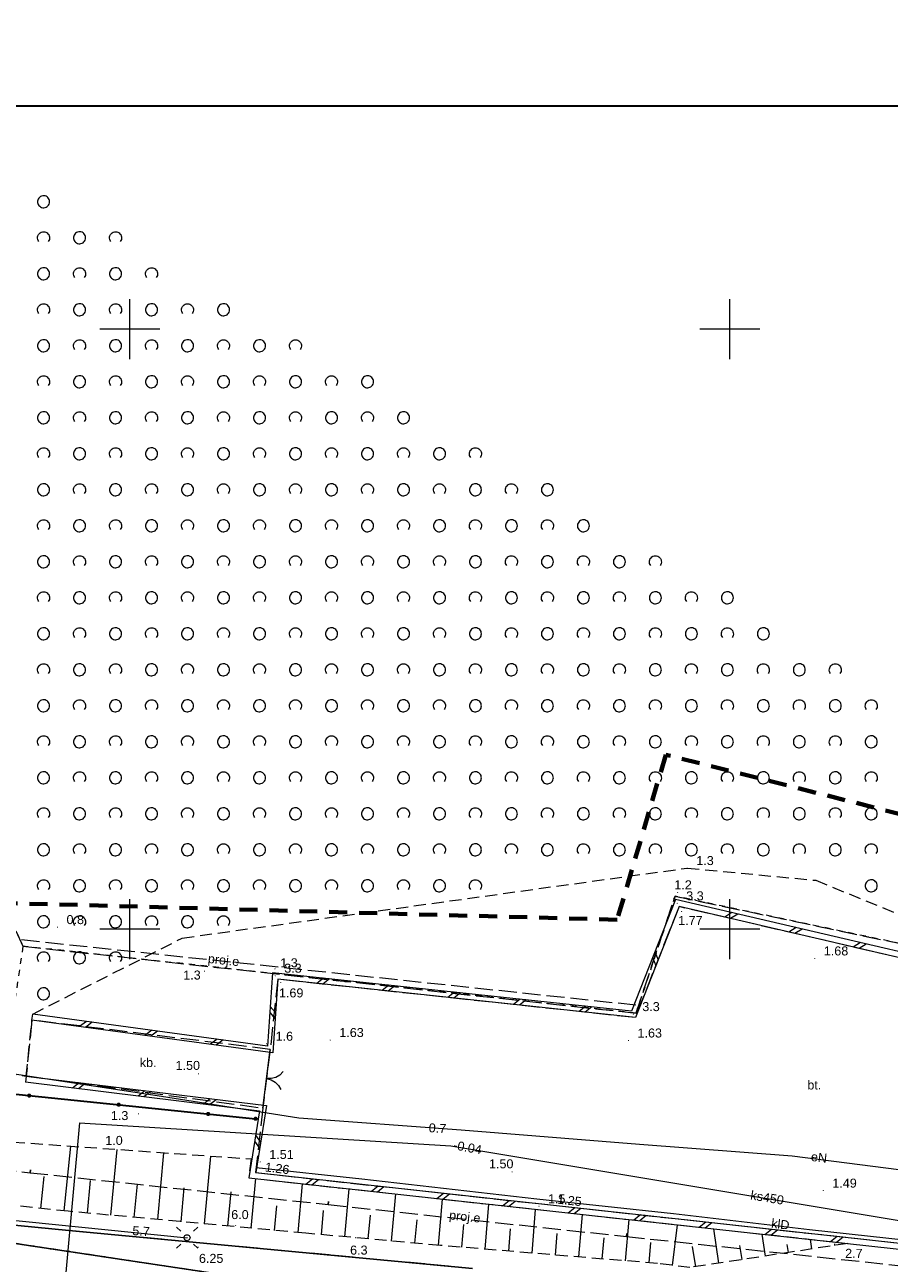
# Model space of a CAD drawing. Extents: x 5479252 to 5479673, y 5984576 to 5984875.
# Tile 35 of 36: x 5479491 to 5479563, y 5984772 to 5984875. Entities that reach past the tile are written whole.
import ezdxf
from ezdxf.enums import TextEntityAlignment as Align

# ---------------------------------------------------------------- set-up
doc = ezdxf.new("R2010")
doc.units = 0
for name, pattern in [('PRZER1-1', [1, 0.5, -0.5]), ('PRZER2-1', [1.5, 1, -0.5]), ('PRZER3-1', [2, 1.5, -0.5]), ('PRZER3-2', [2.5, 1.5, -1])]:
    doc.linetypes.add(name, pattern=pattern)
doc.layers.get('0').update_dxf_attribs({"linetype": 'CONTINUOUS'})
for name, color, linetype, lineweight in [('GESDZI', 7, 'CONTINUOUS', 18), ('GSLDSO', 7, 'CONTINUOUS', 18), ('GSLKBR', 7, 'CONTINUOUS', 18), ('GSLKOG', 7, 'CONTINUOUS', 35), ('GSLKRW', 7, 'CONTINUOUS', 25), ('GSPWPN', 7, 'CONTINUOUS', 13), ('GSPWPN_O', 7, 'CONTINUOUS', 13), ('GSPWPS', 7, 'CONTINUOUS', 13), ('GSPWPS_O', 7, 'CONTINUOUS', 13), ('GSSKOA', 7, 'CONTINUOUS', 18), ('GSSOTW', 7, 'CONTINUOUS', 18), ('GSSOTW_O', 7, 'CONTINUOUS', 18), ('GSSZAD', 7, 'CONTINUOUS', 18), ('GSSZSN', 7, 'CONTINUOUS', 18), ('GUPELA', 7, 'CONTINUOUS', 18), ('GUPPRZ_O', 7, 'CONTINUOUS', 18), ('zakres', 5, 'CONTINUOUS', 70)]:
    doc.layers.add(name, color=color, linetype=linetype, lineweight=lineweight)
for name, color, linetype, lineweight, true_color in [('GESKKL', 7, 'CONTINUOUS', 18, 0x24bc24), ('GESUZY', 7, 'CONTINUOUS', 18, 0x008000), ('GULEPR', 1, 'CONTINUOUS', 18, 0xff0000), ('GULEPR_O', 1, 'CONTINUOUS', 18, 0xff0000), ('GULKPR', 7, 'CONTINUOUS', 18, 0x803300), ('GULKPR_O', 7, 'CONTINUOUS', 18, 0x803300), ('Ramka sekcyjna', 7, 'CONTINUOUS', 18, 0xa5007c)]:
    doc.layers.add(name, color=color, linetype=linetype, lineweight=lineweight, true_color=true_color)
doc.layers.add('wydruk', color=7, linetype='CONTINUOUS', lineweight=18, plot=False)
doc.styles.add('Arial', font='arial.ttf')

# ---------------------------------------------------------------- blocks, each defined once
blk = doc.blocks.new('GSPWPN1')
blk.add_hatch(color=0).paths.add_polyline_path([(-0.045, 0), (-0.043467, -0.011647), (-0.038971, -0.0225), (-0.03182, -0.03182), (-0.0225, -0.038971), (-0.011647, -0.043467), (0, -0.045), (0.011647, -0.043467), (0.0225, -0.038971), (0.03182, -0.03182), (0.038971, -0.0225), (0.043467, -0.011647), (0.045, 0), (0.043467, 0.011647), (0.038971, 0.0225), (0.03182, 0.03182), (0.0225, 0.038971), (0.011647, 0.043467), (0, 0.045), (-0.011647, 0.043467), (-0.0225, 0.038971), (-0.03182, 0.03182), (-0.038971, 0.0225), (-0.043467, 0.011647)])
blk = doc.blocks.new('GSPWPS1')
blk.add_hatch(color=0).paths.add_polyline_path([(-0.045, 0), (-0.043467, -0.011647), (-0.038971, -0.0225), (-0.03182, -0.03182), (-0.0225, -0.038971), (-0.011647, -0.043467), (0, -0.045), (0.011647, -0.043467), (0.0225, -0.038971), (0.03182, -0.03182), (0.038971, -0.0225), (0.043467, -0.011647), (0.045, 0), (0.043467, 0.011647), (0.038971, 0.0225), (0.03182, 0.03182), (0.0225, 0.038971), (0.011647, 0.043467), (0, 0.045), (-0.011647, 0.043467), (-0.0225, 0.038971), (-0.03182, 0.03182), (-0.038971, 0.0225), (-0.043467, 0.011647)])
blk = doc.blocks.new('ODTN_1')
at = {"color": 0}
for points in [[(-0.5, -0.25), (0, 0.25)], [(0, -0.25), (0.5, 0.25)]]:
    blk.add_lwpolyline(points, dxfattribs=at)
blk = doc.blocks.new('GSLDSO2')
at = {"color": 0}
blk.add_lwpolyline([(0, 0.25), (0, -0.25)], dxfattribs=at)
blk = doc.blocks.new('GSLKBR1')
at = {"color": 0}
for points in [[(1.299038, 0.75), (1.06066, 0.43934), (0.75, 0.200962), (0.388229, 0.051111), (0, 0)], [(0, 0), (0.388229, -0.051111), (0.75, -0.200962), (1.06066, -0.43934), (1.299038, -0.75)]]:
    blk.add_lwpolyline(points, dxfattribs=at)
blk = doc.blocks.new('KOLO')
blk.add_hatch(color=0).paths.add_polyline_path([(-0.175, 0), (-0.169037, -0.045293), (-0.151554, -0.0875), (-0.123744, -0.123744), (-0.0875, -0.151554), (-0.045293, -0.169037), (0, -0.175), (0.045293, -0.169037), (0.0875, -0.151554), (0.123744, -0.123744), (0.151554, -0.0875), (0.169037, -0.045293), (0.175, 0), (0.169037, 0.045293), (0.151554, 0.0875), (0.123744, 0.123744), (0.0875, 0.151554), (0.045293, 0.169037), (0, 0.175), (-0.045293, 0.169037), (-0.0875, 0.151554), (-0.123744, 0.123744), (-0.151554, 0.0875), (-0.169037, 0.045293)])
blk = doc.blocks.new('GSLKOG1')
blk.add_hatch(color=0).paths.add_polyline_path([(-0.175, 0), (-0.169037, -0.045293), (-0.151554, -0.0875), (-0.123744, -0.123744), (-0.0875, -0.151554), (-0.045293, -0.169037), (0, -0.175), (0.045293, -0.169037), (0.0875, -0.151554), (0.123744, -0.123744), (0.151554, -0.0875), (0.169037, -0.045293), (0.175, 0), (0.169037, 0.045293), (0.151554, 0.0875), (0.123744, 0.123744), (0.0875, 0.151554), (0.045293, 0.169037), (0, 0.175), (-0.045293, 0.169037), (-0.0875, 0.151554), (-0.123744, 0.123744), (-0.151554, 0.0875), (-0.169037, 0.045293)])
blk = doc.blocks.new('GUPELA1')
at = {"color": 0}
blk.add_lwpolyline([(0, 0.25), (0.064705, 0.241481), (0.125, 0.216506), (0.176777, 0.176777), (0.216506, 0.125), (0.241481, 0.064705), (0.25, 0), (0.241481, -0.064705), (0.216506, -0.125), (0.176777, -0.176777), (0.125, -0.216506), (0.064705, -0.241481), (0, -0.25), (-0.064705, -0.241481), (-0.125, -0.216506), (-0.176777, -0.176777), (-0.216506, -0.125), (-0.241481, -0.064705), (-0.25, 0), (-0.241481, 0.064705), (-0.216506, 0.125), (-0.176777, 0.176777), (-0.125, 0.216506), (-0.064705, 0.241481)], close=True, dxfattribs=at)
blk = doc.blocks.new('GUPELA2')
blk.add_hatch(color=0).paths.add_polyline_path([(-0.001087, 0.044987), (0.011881, 0.043403), (0.021281, 0.03965), (0.030065, 0.033482), (0.038133, 0.023893), (0.043117, 0.012881), (0.044986, 0.001113), (0.044323, -0.007777), (0.040557, -0.019497), (0.033417, -0.030138), (0.024849, -0.037517), (0.013788, -0.042836), (0.002013, -0.044955), (-0.00982, -0.043916), (-0.020466, -0.040077), (-0.029541, -0.033946), (-0.036867, -0.025804), (-0.04187, -0.01649), (-0.04461, -0.005909), (-0.044532, 0.006476), (-0.041285, 0.017903), (-0.034764, 0.028574), (-0.024479, 0.03776), (-0.013449, 0.042943)])
at = {"color": 0}
for points in [[(-0.883883, 0.883883), (-0.53033, 0.53033)], [(0.883883, 0.883883), (0.53033, 0.53033)], [(-0.883883, -0.883883), (-0.53033, -0.53033)], [(0.883883, -0.883883), (0.53033, -0.53033)]]:
    blk.add_lwpolyline(points, dxfattribs=at)
blk = doc.blocks.new('GSSZAD1')
at = {"color": 0}
blk.add_lwpolyline([(0.5, 0), (0.490964, 0.094626), (0.464184, 0.185831), (0.420627, 0.27032), (0.361867, 0.34504), (0.290028, 0.407288), (0.207708, 0.454816), (0.117879, 0.485906), (0.023791, 0.499434), (-0.071157, 0.494911), (-0.163534, 0.4725), (-0.25, 0.433013), (-0.32743, 0.377875), (-0.393027, 0.309079), (-0.444418, 0.229113), (-0.479746, 0.140866), (-0.497736, 0.047528), (-0.497736, -0.047528), (-0.479746, -0.140866), (-0.444418, -0.229113), (-0.393027, -0.309079), (-0.32743, -0.377875), (-0.25, -0.433013), (-0.163534, -0.4725), (-0.071157, -0.494911), (0.023791, -0.499434), (0.117879, -0.485906), (0.207708, -0.454816), (0.290028, -0.407288), (0.361867, -0.34504), (0.420627, -0.27032), (0.464184, -0.185831), (0.490964, -0.094626)], close=True, dxfattribs=at)
blk = doc.blocks.new('GSSZAD2')
at = {"color": 0}
blk.add_lwpolyline([(-0.390312, -0.3125), (-0.445567, -0.226869), (-0.482312, -0.131814), (-0.49902, -0.031282), (-0.494998, 0.070549), (-0.470412, 0.169449), (-0.426283, 0.26131), (-0.364446, 0.342315), (-0.287468, 0.409099), (-0.198548, 0.458889), (-0.10138, 0.489614), (0, 0.5), (0.10138, 0.489614), (0.198548, 0.458889), (0.287468, 0.409099), (0.364446, 0.342315), (0.426283, 0.26131), (0.470412, 0.169449), (0.494998, 0.070549), (0.49902, -0.031282), (0.482312, -0.131814), (0.445567, -0.226869), (0.390312, -0.3125)], dxfattribs=at)

msp = doc.modelspace()

# ---------------------------------------------------------------- linework, layer by layer
at = {"layer": 'GESDZI', "color": 7, "linetype": 'Continuous', "lineweight": 18, "elevation": 10.22}
msp.add_lwpolyline([(5479294.83, 5984868.57), (5479333.8, 5984817.55), (5479340.75, 5984808.64), (5479385.3, 5984750.66), (5479398.56, 5984731.62), (5479401.38, 5984729.48), (5479428.97, 5984735.35), (5479418.42, 5984784.61), (5479593.87, 5984758.28), (5479609.91, 5984691.17), (5479671.41, 5984704.24)], dxfattribs=at)
msp.add_lwpolyline([(5479609.91, 5984691.17), (5479593.87, 5984758.28), (5479418.42, 5984784.61), (5479428.97, 5984735.35), (5479401.38, 5984729.48), (5479424.55, 5984696.25), (5479434.07, 5984654.6)], close=True, dxfattribs=at)
at = {"layer": 'GESKKL', "color": 82, "linetype": 'PRZER3-1', "lineweight": 18, "true_color": 0x24bc24, "elevation": 10.06}
msp.add_lwpolyline([(5479481.52, 5984868.57), (5479467.33, 5984850.65), (5479441.75, 5984831.49), (5479449.04, 5984809.53), (5479458.45, 5984802.93), (5479486.39, 5984808.99), (5479491.08, 5984798.58), (5479542.19, 5984793), (5479545.44, 5984802.75), (5479624.95, 5984786.02), (5479649.96, 5984790.71), (5479653.32, 5984774.96), (5479671.41, 5984772)], dxfattribs=at)
at = {"layer": 'GESUZY', "color": 96, "linetype": 'PRZER1-1', "lineweight": 18, "true_color": 0x008000, "elevation": 10.08}
msp.add_lwpolyline([(5479481.52, 5984868.57), (5479467.33, 5984850.65), (5479441.75, 5984831.49), (5479449.04, 5984809.53), (5479458.45, 5984802.93), (5479486.39, 5984808.99), (5479491.08, 5984798.58), (5479542.19, 5984793), (5479545.44, 5984802.75), (5479624.95, 5984786.02), (5479649.96, 5984790.71), (5479653.32, 5984774.96), (5479671.41, 5984772)], dxfattribs=at)
for points in [[(5479668.59, 5984703.64), (5479653.32, 5984774.96), (5479649.96, 5984790.71), (5479624.95, 5984786.02), (5479545.44, 5984802.75), (5479542.19, 5984793), (5479491.08, 5984798.58), (5479487.42, 5984774.26), (5479593.87, 5984758.28), (5479609.91, 5984691.17)], [(5479609.91, 5984691.17), (5479593.87, 5984758.28), (5479487.42, 5984774.26), (5479418.42, 5984784.61), (5479423.04, 5984763.03), (5479428.97, 5984735.35), (5479401.38, 5984729.48), (5479424.55, 5984696.25), (5479434.07, 5984654.6)]]:
    msp.add_lwpolyline(points, close=True, dxfattribs=at)
at = {"layer": 'GSLDSO', "color": 7, "linetype": 'Continuous', "lineweight": 18, "elevation": 10.18}
for points in [[(5479601.44, 5984779.28), (5479603.62, 5984788.31), (5479581.35, 5984793.61), (5479545.77, 5984801.88), (5479542.13, 5984792.63), (5479512.34, 5984795.82), (5479511.92, 5984789.7), (5479491.83, 5984792.42)], [(5479601.92, 5984779.16), (5479604.23, 5984788.68), (5479581.47, 5984794.09), (5479545.47, 5984802.46), (5479541.8, 5984793.17), (5479511.87, 5984796.37), (5479511.46, 5984790.26), (5479491.9, 5984792.92)], [(5479491.35, 5984787.76), (5479511.37, 5984785.31), (5479510.48, 5984779.71), (5479563.94, 5984773.86), (5479591.15, 5984770.84)], [(5479491.29, 5984787.27), (5479510.79, 5984784.87), (5479509.9, 5984779.27), (5479563.88, 5984773.37), (5479591.09, 5984770.34)]]:
    msp.add_lwpolyline(points, dxfattribs=at)
at = {"layer": 'GSLKBR', "color": 7, "linetype": 'Continuous', "lineweight": 18, "elevation": 10.18}
msp.add_lwpolyline([(5479511.08, 5984785.09), (5479511.69, 5984789.98)], dxfattribs=at)
at = {"layer": 'GSLKOG', "color": 7, "linetype": 'Continuous', "lineweight": 35, "elevation": 10.18}
msp.add_lwpolyline([(5479431.07, 5984729.57), (5479430.77, 5984730.63), (5479430.03, 5984730.47), (5479429.45, 5984731.97), (5479428.85, 5984735.35), (5479423.19, 5984762.67), (5479418.42, 5984784.61), (5479416.3, 5984794.53), (5479437.06, 5984792.2), (5479455.02, 5984790.15), (5479480.19, 5984787.3), (5479510.47, 5984784.2)], dxfattribs=at)
at = {"layer": 'GSLKRW', "color": 7, "linetype": 'Continuous', "lineweight": 25, "elevation": 10.18}
msp.add_lwpolyline([(5479528.55, 5984771.73), (5479494.89, 5984774.88), (5479475.91, 5984776.75), (5479466.65, 5984777.52, 0.236235), (5479458.03, 5984772.18, 0.10056), (5479456.06, 5984767)], format="xyb", dxfattribs=at)
at = {"layer": 'GSSKOA', "color": 7, "linetype": 'PRZER3-1', "lineweight": 18, "elevation": 10.18}
msp.add_lwpolyline([(5479528.55, 5984771.73), (5479494.89, 5984774.88), (5479475.91, 5984776.75), (5479466.65, 5984777.52, 0.236235), (5479458.03, 5984772.18, 0.10056), (5479456.06, 5984767)], format="xyb", dxfattribs=at)
at = {"layer": 'GSSOTW', "color": 7, "linetype": 'PRZER3-1', "lineweight": 18, "elevation": 10.18}
for points in [[(5479601.44, 5984779.28), (5479603.62, 5984788.31), (5479581.35, 5984793.61), (5479545.77, 5984801.88), (5479542.13, 5984792.63), (5479512.32, 5984795.82), (5479511.69, 5984789.98), (5479511.08, 5984785.09), (5479510.47, 5984779.71), (5479563.94, 5984773.86), (5479591.15, 5984770.84)], [(5479491.83, 5984792.42), (5479491.35, 5984787.76), (5479511.08, 5984785.09), (5479511.69, 5984789.98)]]:
    msp.add_lwpolyline(points, close=True, dxfattribs=at)
at = {"layer": 'GSSZAD', "color": 7, "linetype": 'PRZER2-1', "lineweight": 18, "elevation": 10.1}
msp.add_lwpolyline([(5479470.79, 5984875.36), (5479456.26, 5984868.7), (5479435.25, 5984844.46), (5479417.03, 5984828.64), (5479424.16, 5984797.2), (5479491.35, 5984787.76), (5479491.83, 5984792.42), (5479491.9, 5984792.92), (5479504.36, 5984799.26), (5479546.46, 5984805.09), (5479557.17, 5984804.07), (5479573.28, 5984797.47), (5479616.56, 5984789.42)], dxfattribs=at)
at = {"layer": 'GSSZSN', "color": 7, "linetype": 'PRZER2-1', "lineweight": 18, "elevation": 10.06}
msp.add_lwpolyline([(5479559.84, 5984773.81), (5479546.68, 5984771.8), (5479543.97, 5984772.14), (5479525.88, 5984773.64), (5479514.65, 5984774.66), (5479494.86, 5984776.49), (5479488.05, 5984777.2), (5479463.64, 5984779.58), (5479460.69, 5984781.48), (5479449.74, 5984789.43), (5479448.24, 5984791.76), (5479451.34, 5984790.57), (5479453.16, 5984789.42), (5479461.06, 5984784.46), (5479472.69, 5984783.57), (5479490.25, 5984782.26), (5479503.68, 5984781.31), (5479510.09, 5984780.85), (5479509.91, 5984779.27)], close=True, dxfattribs=at)
at = {"layer": 'GSSZSN', "color": 7, "linetype": 'Continuous', "lineweight": 18, "elevation": 10.06}
for points in [[(5479494.52, 5984776.53), (5479495.08, 5984781.92)], [(5479498.41, 5984776.16), (5479498.92, 5984781.65)], [(5479502.31, 5984775.8), (5479502.83, 5984781.37)], [(5479506.21, 5984775.44), (5479506.74, 5984781.09)], [(5479492.57, 5984776.73), (5479492.85, 5984779.39)], [(5479510.11, 5984775.08), (5479510.49, 5984779.21)], [(5479496.46, 5984776.34), (5479496.72, 5984779.06)], [(5479500.36, 5984775.98), (5479500.62, 5984778.75)], [(5479504.26, 5984775.62), (5479504.52, 5984778.43)], [(5479508.16, 5984775.26), (5479508.43, 5984778.11)], [(5479514.01, 5984774.72), (5479514.39, 5984778.78)], [(5479517.91, 5984774.37), (5479518.27, 5984778.35)], [(5479521.81, 5984774.01), (5479522.17, 5984777.93)], [(5479525.71, 5984773.66), (5479526.06, 5984777.5)], [(5479529.61, 5984773.33), (5479529.93, 5984777.08)], [(5479512.06, 5984774.9), (5479512.25, 5984776.95)], [(5479515.96, 5984774.54), (5479516.14, 5984776.55)], [(5479519.86, 5984774.19), (5479520.04, 5984776.17)], [(5479533.52, 5984773.01), (5479533.82, 5984776.65)], [(5479537.42, 5984772.68), (5479537.72, 5984776.23)], [(5479523.76, 5984773.84), (5479523.94, 5984775.78)], [(5479527.66, 5984773.5), (5479527.82, 5984775.39)], [(5479531.57, 5984773.17), (5479531.72, 5984775.02)], [(5479541.32, 5984772.36), (5479541.61, 5984775.8)], [(5479545.22, 5984771.98), (5479545.64, 5984775.36)], [(5479549.1, 5984772.17), (5479548.66, 5984775.03)], [(5479535.47, 5984772.84), (5479535.62, 5984774.64)], [(5479539.37, 5984772.52), (5479539.52, 5984774.27)], [(5479552.97, 5984772.76), (5479552.69, 5984774.59)], [(5479556.84, 5984773.35), (5479556.72, 5984774.15)], [(5479543.27, 5984772.19), (5479543.41, 5984773.89)], [(5479547.16, 5984771.87), (5479546.9, 5984773.56)], [(5479551.03, 5984772.46), (5479550.85, 5984773.64)], [(5479554.9, 5984773.05), (5479554.8, 5984773.71)], [(5479558.77, 5984773.65), (5479558.75, 5984773.79)]]:
    msp.add_lwpolyline(points, dxfattribs=at)
at = {"layer": 'GULEPR', "color": 1, "linetype": 'PRZER3-1', "lineweight": 18, "true_color": 0xff0000, "elevation": 10.14}
for points in [[(5479471.22, 5984783.06), (5479473.07, 5984801.03), (5479542.53, 5984793.65)], [(5479471.11, 5984781.9), (5479491.67, 5984779.7), (5479491.7, 5984779.95), (5479491.67, 5984779.7), (5479516.53, 5984777.05), (5479516.55, 5984777.3), (5479516.53, 5984777.05), (5479541.39, 5984774.39), (5479541.41, 5984774.64), (5479541.39, 5984774.39), (5479566.24, 5984771.74), (5479566.27, 5984771.99), (5479566.24, 5984771.74), (5479589.05, 5984769.3), (5479589.08, 5984769.55)]]:
    msp.add_lwpolyline(points, dxfattribs=at)
at = {"layer": 'GULEPR', "color": 1, "linetype": 'Continuous', "lineweight": 18, "true_color": 0xff0000, "elevation": 10.14}
for points in [[(5479568.65, 5984779.37), (5479555.21, 5984781.08), (5479542.47, 5984782.05), (5479527.62, 5984783.25), (5479514.07, 5984784.25), (5479502.62, 5984786.05), (5479480.64, 5984789.39), (5479462.17, 5984790.91), (5479454.16, 5984792.2), (5479451.36, 5984792.11), (5479450.37, 5984791.1), (5479448.4, 5984789.29), (5479445.76, 5984787.7), (5479440.15, 5984785.3), (5479435.36, 5984785.13), (5479434.59, 5984783.79), (5479434.84, 5984780.66), (5479432.46, 5984773.92), (5479428.14, 5984764.58)], [(5479461.44, 5984766.25), (5479462.38, 5984768.92), (5479463.98, 5984771.23), (5479466.22, 5984772.95), (5479468.23, 5984773.42), (5479468.76, 5984777.78), (5479484.71, 5984776.3), (5479504.76, 5984774.29)]]:
    msp.add_lwpolyline(points, dxfattribs=at)
at = {"layer": 'GULKPR', "color": 36, "linetype": 'Continuous', "lineweight": 18, "true_color": 0x803300, "elevation": 10.14}
for points in [[(5479495.8, 5984783.87), (5479526.75, 5984781.94), (5479579.47, 5984773.16), (5479583.57, 5984786.4), (5479588.34, 5984800.52), (5479591.95, 5984814.37), (5479592.12, 5984821.32), (5479593.24, 5984828.82), (5479596.12, 5984839.01), (5479599.36, 5984848.16), (5479605.99, 5984867.81), (5479606.14, 5984868.57)], [(5479495.8, 5984783.87), (5479494.18, 5984766.22), (5479496.04, 5984766.07)], [(5479590.46, 5984770.43), (5479589.85, 5984770.58), (5479589.87, 5984771.24), (5479578.24, 5984772.57), (5479566.58, 5984773.86), (5479556.65, 5984774.94), (5479545.32, 5984776.27), (5479533.93, 5984777.49), (5479519.33, 5984779.16), (5479510.51, 5984780.11)]]:
    msp.add_lwpolyline(points, dxfattribs=at)
at = {"layer": 'Ramka sekcyjna', "color": 224, "linetype": 'Continuous', "lineweight": 18, "true_color": 0xa5007c}
for p, q in [((5479500, 5984847.5, 100), (5479500, 5984852.5, 100)), ((5479500, 5984847.5, 100), (5479500, 5984852.5, 100)), ((5479550, 5984847.5, 100), (5479550, 5984852.5, 100)), ((5479550, 5984847.5, 100), (5479550, 5984852.5, 100)), ((5479502.5, 5984850, 100), (5479497.5, 5984850, 100)), ((5479502.5, 5984850, 100), (5479497.5, 5984850, 100)), ((5479552.5, 5984850, 100), (5479547.5, 5984850, 100)), ((5479552.5, 5984850, 100), (5479547.5, 5984850, 100)), ((5479500, 5984797.5, 100), (5479500, 5984802.5, 100)), ((5479500, 5984797.5, 100), (5479500, 5984802.5, 100)), ((5479550, 5984797.5, 100), (5479550, 5984802.5, 100)), ((5479550, 5984797.5, 100), (5479550, 5984802.5, 100)), ((5479502.5, 5984800, 100), (5479497.5, 5984800, 100)), ((5479502.5, 5984800, 100), (5479497.5, 5984800, 100)), ((5479552.5, 5984800, 100), (5479547.5, 5984800, 100)), ((5479552.5, 5984800, 100), (5479547.5, 5984800, 100))]:
    msp.add_line(p, q, dxfattribs=at)
at = {"layer": 'wydruk', "color": 1, "linetype": 'Continuous', "lineweight": 30, "true_color": 0xff0000, "flags": 128}
msp.add_lwpolyline([(5479256.3, 5984575.77), (5479672.58, 5984575.77), (5479672.58, 5984868.57), (5479256.3, 5984868.57), (5479256.3, 5984575.77)], dxfattribs=at)
at = {"layer": 'zakres', "linetype": 'PRZER3-2'}
for p, q in [((5479544.67, 5984814.53), (5479540.61, 5984800.78)), ((5479544.67, 5984814.53), (5479540.61, 5984800.78)), ((5479625.03, 5984794.21), (5479544.67, 5984814.53)), ((5479625.03, 5984794.21), (5479544.67, 5984814.53)), ((5479540.61, 5984800.78), (5479410.7, 5984804.34)), ((5479540.61, 5984800.78), (5479410.7, 5984804.34))]:
    msp.add_line(p, q, dxfattribs=at)

# ---------------------------------------------------------------- block references
at = {"layer": 'GSLDSO', "color": 7, "linetype": 'Continuous', "lineweight": 18}
for name, p, rotation in [('ODTN_1', (5479550.12, 5984801.13, 10.18), 166.9111578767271), ('ODTN_1', (5479550.12, 5984801.13, 10.18), 166.9111578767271), ('ODTN_1', (5479555.48, 5984799.88, 10.18), 166.9111578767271), ('ODTN_1', (5479555.48, 5984799.88, 10.18), 166.9111578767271), ('ODTN_1', (5479560.84, 5984798.63, 10.18), 166.9111578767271), ('ODTN_1', (5479560.84, 5984798.63, 10.18), 166.9111578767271), ('ODTN_1', (5479543.79, 5984797.54, 10.18), 248.4752310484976), ('ODTN_1', (5479543.79, 5984797.54, 10.18), 248.4752310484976), ('ODTN_1', (5479516.1, 5984795.67, 10.18), 173.8903491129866), ('ODTN_1', (5479516.1, 5984795.67, 10.18), 173.8903491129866), ('ODTN_1', (5479521.56, 5984795.08, 10.18), 173.8903491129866), ('ODTN_1', (5479521.56, 5984795.08, 10.18), 173.8903491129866), ('ODTN_1', (5479527.03, 5984794.5, 10.18), 173.8903491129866), ('ODTN_1', (5479527.03, 5984794.5, 10.18), 173.8903491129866), ('ODTN_1', (5479532.5, 5984793.91, 10.18), 173.8903491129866), ('ODTN_1', (5479532.5, 5984793.91, 10.18), 173.8903491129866), ('ODTN_1', (5479537.97, 5984793.33, 10.18), 173.8903491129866), ('ODTN_1', (5479537.97, 5984793.33, 10.18), 173.8903491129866), ('GSLDSO2', (5479491.86, 5984792.67, 10.18), 172.2736070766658), ('ODTN_1', (5479511.9, 5984793.04, 10.18), 266.1321840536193), ('ODTN_1', (5479511.9, 5984793.04, 10.18), 266.1321840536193), ('ODTN_1', (5479496.33, 5984792.06, 10.18), 172.2736070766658), ('ODTN_1', (5479496.33, 5984792.06, 10.18), 172.2736070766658), ('ODTN_1', (5479501.78, 5984791.33, 10.18), 172.2736070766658), ('ODTN_1', (5479501.78, 5984791.33, 10.18), 172.2736070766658), ('ODTN_1', (5479507.23, 5984790.59, 10.18), 172.2736070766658), ('ODTN_1', (5479507.23, 5984790.59, 10.18), 172.2736070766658), ('GSLDSO2', (5479491.32, 5984787.51, 10.18), 353.0073381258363), ('ODTN_1', (5479495.74, 5984786.97, 10.18), 353.0073381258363), ('ODTN_1', (5479495.74, 5984786.97, 10.18), 353.0073381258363), ('ODTN_1', (5479501.2, 5984786.3, 10.18), 353.0073381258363), ('ODTN_1', (5479501.2, 5984786.3, 10.18), 353.0073381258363), ('ODTN_1', (5479506.66, 5984785.63, 10.18), 353.0073381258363), ('ODTN_1', (5479506.66, 5984785.63, 10.18), 353.0073381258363), ('ODTN_1', (5479510.63, 5984782.29, 10.18), 260.9573759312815), ('ODTN_1', (5479510.63, 5984782.29, 10.18), 260.9573759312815), ('ODTN_1', (5479515.18, 5984778.94, 10.18), 353.7598243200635), ('ODTN_1', (5479515.18, 5984778.94, 10.18), 353.7598243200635), ('ODTN_1', (5479520.65, 5984778.35, 10.18), 353.7598243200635), ('ODTN_1', (5479520.65, 5984778.35, 10.18), 353.7598243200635), ('ODTN_1', (5479526.11, 5984777.75, 10.18), 353.7598243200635), ('ODTN_1', (5479526.11, 5984777.75, 10.18), 353.7598243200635), ('ODTN_1', (5479531.58, 5984777.15, 10.18), 353.7598243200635), ('ODTN_1', (5479531.58, 5984777.15, 10.18), 353.7598243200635), ('ODTN_1', (5479537.05, 5984776.55, 10.18), 353.7598243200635), ('ODTN_1', (5479537.05, 5984776.55, 10.18), 353.7598243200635), ('ODTN_1', (5479542.52, 5984775.96, 10.18), 353.7598243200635), ('ODTN_1', (5479542.52, 5984775.96, 10.18), 353.7598243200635), ('ODTN_1', (5479547.98, 5984775.36, 10.18), 353.7598243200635), ('ODTN_1', (5479547.98, 5984775.36, 10.18), 353.7598243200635), ('ODTN_1', (5479553.45, 5984774.76, 10.18), 353.7598243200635), ('ODTN_1', (5479553.45, 5984774.76, 10.18), 353.7598243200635), ('ODTN_1', (5479558.92, 5984774.16, 10.18), 353.7598243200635), ('ODTN_1', (5479558.92, 5984774.16, 10.18), 353.7598243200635)]:
    msp.add_blockref(name, p, dxfattribs=dict(at, rotation=rotation))
at = {"layer": 'GSLKBR', "color": 7, "linetype": 'Continuous', "lineweight": 18, "rotation": 352.8894049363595}
msp.add_blockref('GSLKBR1', (5479511.38, 5984787.54, 10.18), dxfattribs=at)
at = {"layer": 'GSLKOG', "color": 7, "linetype": 'Continuous', "lineweight": 35, "rotation": 354.1447424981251}
for name, p in [('KOLO', (5479491.6, 5984786.13, 10.18)), ('KOLO', (5479491.6, 5984786.13, 10.18)), ('KOLO', (5479499.06, 5984785.37, 10.18)), ('KOLO', (5479499.06, 5984785.37, 10.18)), ('KOLO', (5479506.52, 5984784.6, 10.18)), ('KOLO', (5479506.52, 5984784.6, 10.18)), ('GSLKOG1', (5479510.47, 5984784.2, 10.18))]:
    msp.add_blockref(name, p, dxfattribs=at)
at = {"layer": 'GSPWPN', "color": 7, "linetype": 'Continuous', "lineweight": 13}
for p in [(5479546.46, 5984805.09, 10.08), (5479545.66, 5984803.05, 10.08), (5479545.62, 5984802.15, 10.08), (5479493.96, 5984800.17, 10.08), (5479512.09, 5984796.68, 10.08), (5479506.21, 5984796.5, 10.08), (5479512.11, 5984796.12, 10.08), (5479541.96, 5984792.92, 10.08), (5479511.39, 5984790.45, 10.08), (5479500.71, 5984784.61, 10.08), (5479497.19, 5984781.77, 10.08), (5479534.1, 5984776.91, 10.08), (5479508.81, 5984775.3, 10.08), (5479518.79, 5984774.29, 10.08), (5479559.84, 5984773.81, 10.08)]:
    msp.add_blockref('GSPWPN1', p, dxfattribs=at)
at = {"layer": 'GSPWPS', "color": 7, "linetype": 'Continuous', "lineweight": 13}
for p in [(5479545.99, 5984801.46, 10.08), (5479557.09, 5984797.56, 10.08), (5479512.57, 5984795.56, 10.08), (5479516.7, 5984790.76, 10.08), (5479541.56, 5984790.72, 10.08), (5479505.71, 5984787.94, 10.08), (5479510.86, 5984780.6, 10.08), (5479531.86, 5984779.77, 10.08), (5479557.8, 5984778.21, 10.08), (5479505.69, 5984773.5, 10.08)]:
    msp.add_blockref('GSPWPS1', p, dxfattribs=at)
at = {"layer": 'GSSZAD', "color": 7, "linetype": 'Continuous', "lineweight": 18}
for name, p in [('GSSZAD1', (5479492.8, 5984860.61, 10.1)), ('GSSZAD2', (5479492.8, 5984857.61, 10.1)), ('GSSZAD1', (5479495.8, 5984857.61, 10.1)), ('GSSZAD2', (5479498.8, 5984857.61, 10.1)), ('GSSZAD1', (5479492.8, 5984854.61, 10.1)), ('GSSZAD2', (5479495.8, 5984854.61, 10.1)), ('GSSZAD1', (5479498.8, 5984854.61, 10.1)), ('GSSZAD2', (5479501.8, 5984854.61, 10.1)), ('GSSZAD2', (5479492.8, 5984851.61, 10.1)), ('GSSZAD1', (5479495.8, 5984851.61, 10.1)), ('GSSZAD2', (5479498.8, 5984851.61, 10.1)), ('GSSZAD1', (5479501.8, 5984851.61, 10.1)), ('GSSZAD2', (5479504.8, 5984851.61, 10.1)), ('GSSZAD1', (5479507.8, 5984851.61, 10.1)), ('GSSZAD1', (5479492.8, 5984848.61, 10.1)), ('GSSZAD2', (5479495.8, 5984848.61, 10.1)), ('GSSZAD1', (5479498.8, 5984848.61, 10.1)), ('GSSZAD2', (5479501.8, 5984848.61, 10.1)), ('GSSZAD1', (5479504.8, 5984848.61, 10.1)), ('GSSZAD2', (5479507.8, 5984848.61, 10.1)), ('GSSZAD1', (5479510.8, 5984848.61, 10.1)), ('GSSZAD2', (5479513.8, 5984848.61, 10.1)), ('GSSZAD2', (5479492.8, 5984845.61, 10.1)), ('GSSZAD1', (5479495.8, 5984845.61, 10.1)), ('GSSZAD2', (5479498.8, 5984845.61, 10.1)), ('GSSZAD1', (5479501.8, 5984845.61, 10.1)), ('GSSZAD2', (5479504.8, 5984845.61, 10.1)), ('GSSZAD1', (5479507.8, 5984845.61, 10.1)), ('GSSZAD2', (5479510.8, 5984845.61, 10.1)), ('GSSZAD1', (5479513.8, 5984845.61, 10.1)), ('GSSZAD2', (5479516.8, 5984845.61, 10.1)), ('GSSZAD1', (5479519.8, 5984845.61, 10.1)), ('GSSZAD1', (5479492.8, 5984842.61, 10.1)), ('GSSZAD2', (5479495.8, 5984842.61, 10.1)), ('GSSZAD1', (5479498.8, 5984842.61, 10.1)), ('GSSZAD2', (5479501.8, 5984842.61, 10.1)), ('GSSZAD1', (5479504.8, 5984842.61, 10.1)), ('GSSZAD2', (5479507.8, 5984842.61, 10.1)), ('GSSZAD1', (5479510.8, 5984842.61, 10.1)), ('GSSZAD2', (5479513.8, 5984842.61, 10.1)), ('GSSZAD1', (5479516.8, 5984842.61, 10.1)), ('GSSZAD2', (5479519.8, 5984842.61, 10.1)), ('GSSZAD1', (5479522.8, 5984842.61, 10.1)), ('GSSZAD2', (5479492.8, 5984839.61, 10.1)), ('GSSZAD1', (5479495.8, 5984839.61, 10.1)), ('GSSZAD2', (5479498.8, 5984839.61, 10.1)), ('GSSZAD1', (5479501.8, 5984839.61, 10.1)), ('GSSZAD2', (5479504.8, 5984839.61, 10.1)), ('GSSZAD1', (5479507.8, 5984839.61, 10.1)), ('GSSZAD2', (5479510.8, 5984839.61, 10.1)), ('GSSZAD1', (5479513.8, 5984839.61, 10.1)), ('GSSZAD2', (5479516.8, 5984839.61, 10.1)), ('GSSZAD1', (5479519.8, 5984839.61, 10.1)), ('GSSZAD2', (5479522.8, 5984839.61, 10.1)), ('GSSZAD1', (5479525.8, 5984839.61, 10.1)), ('GSSZAD2', (5479528.8, 5984839.61, 10.1)), ('GSSZAD1', (5479492.8, 5984836.61, 10.1)), ('GSSZAD2', (5479495.8, 5984836.61, 10.1)), ('GSSZAD1', (5479498.8, 5984836.61, 10.1)), ('GSSZAD2', (5479501.8, 5984836.61, 10.1)), ('GSSZAD1', (5479504.8, 5984836.61, 10.1)), ('GSSZAD2', (5479507.8, 5984836.61, 10.1)), ('GSSZAD1', (5479510.8, 5984836.61, 10.1)), ('GSSZAD2', (5479513.8, 5984836.61, 10.1)), ('GSSZAD1', (5479516.8, 5984836.61, 10.1)), ('GSSZAD2', (5479519.8, 5984836.61, 10.1)), ('GSSZAD1', (5479522.8, 5984836.61, 10.1)), ('GSSZAD2', (5479525.8, 5984836.61, 10.1)), ('GSSZAD1', (5479528.8, 5984836.61, 10.1)), ('GSSZAD2', (5479531.8, 5984836.61, 10.1)), ('GSSZAD1', (5479534.8, 5984836.61, 10.1)), ('GSSZAD2', (5479492.8, 5984833.61, 10.1)), ('GSSZAD1', (5479495.8, 5984833.61, 10.1)), ('GSSZAD2', (5479498.8, 5984833.61, 10.1)), ('GSSZAD1', (5479501.8, 5984833.61, 10.1)), ('GSSZAD2', (5479504.8, 5984833.61, 10.1)), ('GSSZAD1', (5479507.8, 5984833.61, 10.1)), ('GSSZAD2', (5479510.8, 5984833.61, 10.1)), ('GSSZAD1', (5479513.8, 5984833.61, 10.1)), ('GSSZAD2', (5479516.8, 5984833.61, 10.1)), ('GSSZAD1', (5479519.8, 5984833.61, 10.1)), ('GSSZAD2', (5479522.8, 5984833.61, 10.1)), ('GSSZAD1', (5479525.8, 5984833.61, 10.1)), ('GSSZAD2', (5479528.8, 5984833.61, 10.1)), ('GSSZAD1', (5479531.8, 5984833.61, 10.1)), ('GSSZAD2', (5479534.8, 5984833.61, 10.1)), ('GSSZAD1', (5479537.8, 5984833.61, 10.1)), ('GSSZAD1', (5479492.8, 5984830.61, 10.1)), ('GSSZAD2', (5479495.8, 5984830.61, 10.1)), ('GSSZAD1', (5479498.8, 5984830.61, 10.1)), ('GSSZAD2', (5479501.8, 5984830.61, 10.1)), ('GSSZAD1', (5479504.8, 5984830.61, 10.1)), ('GSSZAD2', (5479507.8, 5984830.61, 10.1)), ('GSSZAD1', (5479510.8, 5984830.61, 10.1)), ('GSSZAD2', (5479513.8, 5984830.61, 10.1)), ('GSSZAD1', (5479516.8, 5984830.61, 10.1)), ('GSSZAD2', (5479519.8, 5984830.61, 10.1)), ('GSSZAD1', (5479522.8, 5984830.61, 10.1)), ('GSSZAD2', (5479525.8, 5984830.61, 10.1)), ('GSSZAD1', (5479528.8, 5984830.61, 10.1)), ('GSSZAD2', (5479531.8, 5984830.61, 10.1)), ('GSSZAD1', (5479534.8, 5984830.61, 10.1)), ('GSSZAD2', (5479537.8, 5984830.61, 10.1)), ('GSSZAD1', (5479540.8, 5984830.61, 10.1)), ('GSSZAD2', (5479543.8, 5984830.61, 10.1)), ('GSSZAD2', (5479492.8, 5984827.61, 10.1)), ('GSSZAD1', (5479495.8, 5984827.61, 10.1)), ('GSSZAD2', (5479498.8, 5984827.61, 10.1)), ('GSSZAD1', (5479501.8, 5984827.61, 10.1)), ('GSSZAD2', (5479504.8, 5984827.61, 10.1)), ('GSSZAD1', (5479507.8, 5984827.61, 10.1)), ('GSSZAD2', (5479510.8, 5984827.61, 10.1)), ('GSSZAD1', (5479513.8, 5984827.61, 10.1)), ('GSSZAD2', (5479516.8, 5984827.61, 10.1)), ('GSSZAD1', (5479519.8, 5984827.61, 10.1)), ('GSSZAD2', (5479522.8, 5984827.61, 10.1)), ('GSSZAD1', (5479525.8, 5984827.61, 10.1)), ('GSSZAD2', (5479528.8, 5984827.61, 10.1)), ('GSSZAD1', (5479531.8, 5984827.61, 10.1)), ('GSSZAD2', (5479534.8, 5984827.61, 10.1)), ('GSSZAD1', (5479537.8, 5984827.61, 10.1)), ('GSSZAD2', (5479540.8, 5984827.61, 10.1)), ('GSSZAD1', (5479543.8, 5984827.61, 10.1)), ('GSSZAD2', (5479546.8, 5984827.61, 10.1)), ('GSSZAD1', (5479549.8, 5984827.61, 10.1)), ('GSSZAD1', (5479492.8, 5984824.61, 10.1)), ('GSSZAD2', (5479495.8, 5984824.61, 10.1)), ('GSSZAD1', (5479498.8, 5984824.61, 10.1)), ('GSSZAD2', (5479501.8, 5984824.61, 10.1)), ('GSSZAD1', (5479504.8, 5984824.61, 10.1)), ('GSSZAD2', (5479507.8, 5984824.61, 10.1)), ('GSSZAD1', (5479510.8, 5984824.61, 10.1)), ('GSSZAD2', (5479513.8, 5984824.61, 10.1)), ('GSSZAD1', (5479516.8, 5984824.61, 10.1)), ('GSSZAD2', (5479519.8, 5984824.61, 10.1)), ('GSSZAD1', (5479522.8, 5984824.61, 10.1)), ('GSSZAD2', (5479525.8, 5984824.61, 10.1)), ('GSSZAD1', (5479528.8, 5984824.61, 10.1)), ('GSSZAD2', (5479531.8, 5984824.61, 10.1)), ('GSSZAD1', (5479534.8, 5984824.61, 10.1)), ('GSSZAD2', (5479537.8, 5984824.61, 10.1)), ('GSSZAD1', (5479540.8, 5984824.61, 10.1)), ('GSSZAD2', (5479543.8, 5984824.61, 10.1)), ('GSSZAD1', (5479546.8, 5984824.61, 10.1)), ('GSSZAD2', (5479549.8, 5984824.61, 10.1)), ('GSSZAD1', (5479552.8, 5984824.61, 10.1)), ('GSSZAD2', (5479492.8, 5984821.61, 10.1)), ('GSSZAD1', (5479495.8, 5984821.61, 10.1)), ('GSSZAD2', (5479498.8, 5984821.61, 10.1)), ('GSSZAD1', (5479501.8, 5984821.61, 10.1)), ('GSSZAD2', (5479504.8, 5984821.61, 10.1)), ('GSSZAD1', (5479507.8, 5984821.61, 10.1)), ('GSSZAD2', (5479510.8, 5984821.61, 10.1)), ('GSSZAD1', (5479513.8, 5984821.61, 10.1)), ('GSSZAD2', (5479516.8, 5984821.61, 10.1)), ('GSSZAD1', (5479519.8, 5984821.61, 10.1)), ('GSSZAD2', (5479522.8, 5984821.61, 10.1)), ('GSSZAD1', (5479525.8, 5984821.61, 10.1)), ('GSSZAD2', (5479528.8, 5984821.61, 10.1)), ('GSSZAD1', (5479531.8, 5984821.61, 10.1)), ('GSSZAD2', (5479534.8, 5984821.61, 10.1)), ('GSSZAD1', (5479537.8, 5984821.61, 10.1)), ('GSSZAD2', (5479540.8, 5984821.61, 10.1)), ('GSSZAD1', (5479543.8, 5984821.61, 10.1)), ('GSSZAD2', (5479546.8, 5984821.61, 10.1)), ('GSSZAD1', (5479549.8, 5984821.61, 10.1)), ('GSSZAD2', (5479552.8, 5984821.61, 10.1)), ('GSSZAD1', (5479555.8, 5984821.61, 10.1)), ('GSSZAD2', (5479558.8, 5984821.61, 10.1)), ('GSSZAD1', (5479492.8, 5984818.61, 10.1)), ('GSSZAD2', (5479495.8, 5984818.61, 10.1)), ('GSSZAD1', (5479498.8, 5984818.61, 10.1)), ('GSSZAD2', (5479501.8, 5984818.61, 10.1)), ('GSSZAD1', (5479504.8, 5984818.61, 10.1)), ('GSSZAD2', (5479507.8, 5984818.61, 10.1)), ('GSSZAD1', (5479510.8, 5984818.61, 10.1)), ('GSSZAD2', (5479513.8, 5984818.61, 10.1)), ('GSSZAD1', (5479516.8, 5984818.61, 10.1)), ('GSSZAD2', (5479519.8, 5984818.61, 10.1)), ('GSSZAD1', (5479522.8, 5984818.61, 10.1)), ('GSSZAD2', (5479525.8, 5984818.61, 10.1)), ('GSSZAD1', (5479528.8, 5984818.61, 10.1)), ('GSSZAD2', (5479531.8, 5984818.61, 10.1)), ('GSSZAD1', (5479534.8, 5984818.61, 10.1)), ('GSSZAD2', (5479537.8, 5984818.61, 10.1)), ('GSSZAD1', (5479540.8, 5984818.61, 10.1)), ('GSSZAD2', (5479543.8, 5984818.61, 10.1)), ('GSSZAD1', (5479546.8, 5984818.61, 10.1)), ('GSSZAD2', (5479549.8, 5984818.61, 10.1)), ('GSSZAD1', (5479552.8, 5984818.61, 10.1)), ('GSSZAD2', (5479555.8, 5984818.61, 10.1)), ('GSSZAD1', (5479558.8, 5984818.61, 10.1)), ('GSSZAD2', (5479561.8, 5984818.61, 10.1)), ('GSSZAD2', (5479492.8, 5984815.61, 10.1)), ('GSSZAD1', (5479495.8, 5984815.61, 10.1)), ('GSSZAD2', (5479498.8, 5984815.61, 10.1)), ('GSSZAD1', (5479501.8, 5984815.61, 10.1)), ('GSSZAD2', (5479504.8, 5984815.61, 10.1)), ('GSSZAD1', (5479507.8, 5984815.61, 10.1)), ('GSSZAD2', (5479510.8, 5984815.61, 10.1)), ('GSSZAD1', (5479513.8, 5984815.61, 10.1)), ('GSSZAD2', (5479516.8, 5984815.61, 10.1)), ('GSSZAD1', (5479519.8, 5984815.61, 10.1)), ('GSSZAD2', (5479522.8, 5984815.61, 10.1)), ('GSSZAD1', (5479525.8, 5984815.61, 10.1)), ('GSSZAD2', (5479528.8, 5984815.61, 10.1)), ('GSSZAD1', (5479531.8, 5984815.61, 10.1)), ('GSSZAD2', (5479534.8, 5984815.61, 10.1)), ('GSSZAD1', (5479537.8, 5984815.61, 10.1)), ('GSSZAD2', (5479540.8, 5984815.61, 10.1)), ('GSSZAD1', (5479543.8, 5984815.61, 10.1)), ('GSSZAD2', (5479546.8, 5984815.61, 10.1)), ('GSSZAD1', (5479549.8, 5984815.61, 10.1)), ('GSSZAD2', (5479552.8, 5984815.61, 10.1)), ('GSSZAD1', (5479555.8, 5984815.61, 10.1)), ('GSSZAD2', (5479558.8, 5984815.61, 10.1)), ('GSSZAD1', (5479561.8, 5984815.61, 10.1)), ('GSSZAD1', (5479492.8, 5984812.61, 10.1)), ('GSSZAD2', (5479495.8, 5984812.61, 10.1)), ('GSSZAD1', (5479498.8, 5984812.61, 10.1)), ('GSSZAD2', (5479501.8, 5984812.61, 10.1)), ('GSSZAD1', (5479504.8, 5984812.61, 10.1)), ('GSSZAD2', (5479507.8, 5984812.61, 10.1)), ('GSSZAD1', (5479510.8, 5984812.61, 10.1)), ('GSSZAD2', (5479513.8, 5984812.61, 10.1)), ('GSSZAD1', (5479516.8, 5984812.61, 10.1)), ('GSSZAD2', (5479519.8, 5984812.61, 10.1)), ('GSSZAD1', (5479522.8, 5984812.61, 10.1)), ('GSSZAD2', (5479525.8, 5984812.61, 10.1)), ('GSSZAD1', (5479528.8, 5984812.61, 10.1)), ('GSSZAD2', (5479531.8, 5984812.61, 10.1)), ('GSSZAD1', (5479534.8, 5984812.61, 10.1)), ('GSSZAD2', (5479537.8, 5984812.61, 10.1)), ('GSSZAD1', (5479540.8, 5984812.61, 10.1)), ('GSSZAD2', (5479543.8, 5984812.61, 10.1)), ('GSSZAD1', (5479546.8, 5984812.61, 10.1)), ('GSSZAD2', (5479549.8, 5984812.61, 10.1)), ('GSSZAD1', (5479552.8, 5984812.61, 10.1)), ('GSSZAD2', (5479555.8, 5984812.61, 10.1)), ('GSSZAD1', (5479558.8, 5984812.61, 10.1)), ('GSSZAD2', (5479561.8, 5984812.61, 10.1)), ('GSSZAD2', (5479492.8, 5984809.61, 10.1)), ('GSSZAD1', (5479495.8, 5984809.61, 10.1)), ('GSSZAD2', (5479498.8, 5984809.61, 10.1)), ('GSSZAD1', (5479501.8, 5984809.61, 10.1)), ('GSSZAD2', (5479504.8, 5984809.61, 10.1)), ('GSSZAD1', (5479507.8, 5984809.61, 10.1)), ('GSSZAD2', (5479510.8, 5984809.61, 10.1)), ('GSSZAD1', (5479513.8, 5984809.61, 10.1)), ('GSSZAD2', (5479516.8, 5984809.61, 10.1)), ('GSSZAD1', (5479519.8, 5984809.61, 10.1)), ('GSSZAD2', (5479522.8, 5984809.61, 10.1)), ('GSSZAD1', (5479525.8, 5984809.61, 10.1)), ('GSSZAD2', (5479528.8, 5984809.61, 10.1)), ('GSSZAD1', (5479531.8, 5984809.61, 10.1)), ('GSSZAD2', (5479534.8, 5984809.61, 10.1)), ('GSSZAD1', (5479537.8, 5984809.61, 10.1)), ('GSSZAD2', (5479540.8, 5984809.61, 10.1)), ('GSSZAD1', (5479543.8, 5984809.61, 10.1)), ('GSSZAD2', (5479546.8, 5984809.61, 10.1)), ('GSSZAD1', (5479549.8, 5984809.61, 10.1)), ('GSSZAD2', (5479552.8, 5984809.61, 10.1)), ('GSSZAD1', (5479555.8, 5984809.61, 10.1)), ('GSSZAD2', (5479558.8, 5984809.61, 10.1)), ('GSSZAD1', (5479561.8, 5984809.61, 10.1)), ('GSSZAD1', (5479492.8, 5984806.61, 10.1)), ('GSSZAD2', (5479495.8, 5984806.61, 10.1)), ('GSSZAD1', (5479498.8, 5984806.61, 10.1)), ('GSSZAD2', (5479501.8, 5984806.61, 10.1)), ('GSSZAD1', (5479504.8, 5984806.61, 10.1)), ('GSSZAD2', (5479507.8, 5984806.61, 10.1)), ('GSSZAD1', (5479510.8, 5984806.61, 10.1)), ('GSSZAD2', (5479513.8, 5984806.61, 10.1)), ('GSSZAD1', (5479516.8, 5984806.61, 10.1)), ('GSSZAD2', (5479519.8, 5984806.61, 10.1)), ('GSSZAD1', (5479522.8, 5984806.61, 10.1)), ('GSSZAD2', (5479525.8, 5984806.61, 10.1)), ('GSSZAD1', (5479528.8, 5984806.61, 10.1)), ('GSSZAD2', (5479531.8, 5984806.61, 10.1)), ('GSSZAD1', (5479534.8, 5984806.61, 10.1)), ('GSSZAD2', (5479537.8, 5984806.61, 10.1)), ('GSSZAD1', (5479540.8, 5984806.61, 10.1)), ('GSSZAD2', (5479543.8, 5984806.61, 10.1)), ('GSSZAD1', (5479546.8, 5984806.61, 10.1)), ('GSSZAD2', (5479549.8, 5984806.61, 10.1)), ('GSSZAD1', (5479552.8, 5984806.61, 10.1)), ('GSSZAD2', (5479555.8, 5984806.61, 10.1)), ('GSSZAD1', (5479558.8, 5984806.61, 10.1)), ('GSSZAD2', (5479561.8, 5984806.61, 10.1)), ('GSSZAD2', (5479492.8, 5984803.61, 10.1)), ('GSSZAD1', (5479495.8, 5984803.61, 10.1)), ('GSSZAD2', (5479498.8, 5984803.61, 10.1)), ('GSSZAD1', (5479501.8, 5984803.61, 10.1)), ('GSSZAD2', (5479504.8, 5984803.61, 10.1)), ('GSSZAD1', (5479507.8, 5984803.61, 10.1)), ('GSSZAD2', (5479510.8, 5984803.61, 10.1)), ('GSSZAD1', (5479513.8, 5984803.61, 10.1)), ('GSSZAD2', (5479516.8, 5984803.61, 10.1)), ('GSSZAD1', (5479519.8, 5984803.61, 10.1)), ('GSSZAD2', (5479522.8, 5984803.61, 10.1)), ('GSSZAD1', (5479525.8, 5984803.61, 10.1)), ('GSSZAD2', (5479528.8, 5984803.61, 10.1)), ('GSSZAD1', (5479561.8, 5984803.61, 10.1)), ('GSSZAD1', (5479492.8, 5984800.61, 10.1)), ('GSSZAD2', (5479495.8, 5984800.61, 10.1)), ('GSSZAD1', (5479498.8, 5984800.61, 10.1)), ('GSSZAD2', (5479501.8, 5984800.61, 10.1)), ('GSSZAD1', (5479504.8, 5984800.61, 10.1)), ('GSSZAD2', (5479507.8, 5984800.61, 10.1)), ('GSSZAD2', (5479492.8, 5984797.61, 10.1)), ('GSSZAD1', (5479495.8, 5984797.61, 10.1)), ('GSSZAD2', (5479498.8, 5984797.61, 10.1)), ('GSSZAD1', (5479492.8, 5984794.61, 10.1))]:
    msp.add_blockref(name, p, dxfattribs=at)
at = {"layer": 'GUPELA', "color": 7, "linetype": 'Continuous', "lineweight": 18, "rotation": 269.9999974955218}
msp.add_blockref('GUPELA2', (5479504.76, 5984774.29, 10.16), dxfattribs=at)
at = {"layer": 'GUPELA', "color": 7, "linetype": 'Continuous', "lineweight": 18}
msp.add_blockref('GUPELA1', (5479504.76, 5984774.29, 10.16), dxfattribs=at)

# ---------------------------------------------------------------- texts
at = {"layer": 'GSPWPN_O', "color": 7, "linetype": 'Continuous', "lineweight": 0, "style": 'Arial'}
for s, p in [('1.3', (5479547.21, 5984805.34, 10.8)), ('3.3', (5479546.37, 5984802.4, 10.8)), ('0.8', (5479494.71, 5984800.42, 10.8)), ('3.3', (5479512.86, 5984796.37, 10.8)), ('3.3', (5479542.71, 5984793.17, 10.8)), ('1.6', (5479512.14, 5984790.7, 10.8)), ('1.0', (5479497.94, 5984782.02, 10.8)), ('1.5', (5479534.85, 5984777.16, 10.8))]:
    msp.add_text(s, height=0.75, dxfattribs=at).set_placement(p)
for s, p in [('1.2', (5479545.38, 5984803.32, 10.8)), ('1.3', (5479512.53, 5984796.82, 10.8)), ('1.3', (5479504.44, 5984795.8, 10.8)), ('1.3', (5479498.41, 5984784.09, 10.8)), ('6.0', (5479508.44, 5984775.84, 10.8)), ('6.3', (5479518.35, 5984772.88, 10.8)), ('2.7', (5479559.62, 5984772.61, 10.8))]:
    msp.add_text(s, height=0.75, rotation=360, dxfattribs=at).set_placement(p)
at = {"layer": 'GSPWPS_O', "color": 7, "linetype": 'Continuous', "lineweight": 0, "style": 'Arial'}
for s, p in [('1.77', (5479545.7, 5984800.35, 10.8)), ('1.69', (5479512.42, 5984794.31, 10.8)), ('1.50', (5479503.8, 5984788.27, 10.8)), ('1.50', (5479529.93, 5984780.07, 10.8)), ('6.25', (5479505.75, 5984772.19, 10.8))]:
    msp.add_text(s, height=0.75, rotation=360, dxfattribs=at).set_placement(p)
for s, p in [('1.68', (5479557.84, 5984797.81, 10.8)), ('1.63', (5479517.45, 5984791.01, 10.8)), ('1.63', (5479542.31, 5984790.97, 10.8)), ('1.51', (5479511.61, 5984780.85, 10.8)), ('1.49', (5479558.55, 5984778.46, 10.8))]:
    msp.add_text(s, height=0.75, dxfattribs=at).set_placement(p)
at = {"layer": 'GSSOTW_O', "color": 7, "linetype": 'Continuous', "lineweight": 0, "style": 'Arial'}
for s, p in [('kb.', (5479501.52, 5984788.51, 10.8)), ('bt.', (5479557.05, 5984786.64, 10.8))]:
    msp.add_text(s, height=0.75, dxfattribs=at).set_placement(p, align=Align.CENTER)
at = {"layer": 'GULEPR_O', "color": 1, "linetype": 'Continuous', "lineweight": 0, "true_color": 0xff0000, "style": 'Arial'}
for s, rotation, p in [('proj.e', 353.9352, (5479507.77, 5984797.05, 10.8)), ('eN', 353.1975, (5479557.4, 5984780.61, 10.8)), ('proj.e', 353.8926, (5479527.88, 5984775.68, 10.8))]:
    msp.add_text(s, height=0.75, rotation=rotation, dxfattribs=at).set_placement(p, align=Align.CENTER)
at = {"layer": 'GULKPR_O', "color": 36, "linetype": 'Continuous', "lineweight": 0, "true_color": 0x803300, "style": 'Arial'}
for s, rotation, p in [('ks450', 350.5483, (5479553.06, 5984777.26, 10.8)), ('klD', 353.4906, (5479554.18, 5984775.04, 10.8))]:
    msp.add_text(s, height=0.75, rotation=rotation, dxfattribs=at).set_placement(p, align=Align.CENTER)
at = {"layer": 'GUPPRZ_O', "color": 1, "linetype": 'Continuous', "lineweight": 0, "true_color": 0xff0000, "style": 'Arial'}
for s, rotation, p in [('0.7', 356.7475, (5479524.89, 5984783.08, 10.8)), ('5.7', 356.4158, (5479500.18, 5984774.51, 10.8))]:
    msp.add_text(s, height=0.75, rotation=rotation, dxfattribs=at).set_placement(p)
at = {"layer": 'GUPPRZ_O', "color": 7, "linetype": 'Continuous', "lineweight": 0, "style": 'Arial'}
msp.add_text('-0.04', height=0.75, rotation=349.2322, dxfattribs=at).set_placement((5479526.9, 5984781.67, 10.8))
at = {"layer": 'GUPPRZ_O', "color": 36, "linetype": 'Continuous', "lineweight": 0, "true_color": 0x803300, "style": 'Arial'}
for s, rotation, p in [('1.26', 353.0624, (5479511.22, 5984779.82, 10.8)), ('1.25', 354.0215, (5479535.59, 5984777.13, 10.8))]:
    msp.add_text(s, height=0.75, rotation=rotation, dxfattribs=at).set_placement(p)

doc.saveas('drawing.dxf')
